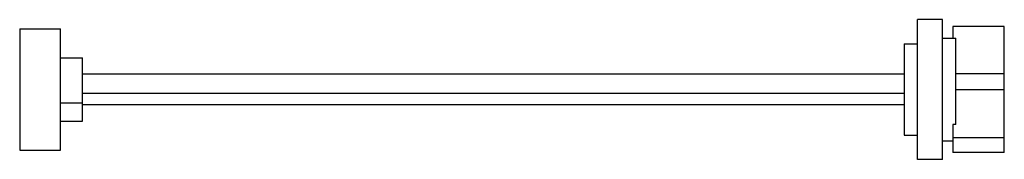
# Model space of a CAD drawing. Header units: millimetres. Extents: x 77 to 605, y 433 to 508.
import ezdxf

# ---------------------------------------------------------------- set-up
doc = ezdxf.new("R2010")
doc.units = ezdxf.units.MM
doc.header["$LTSCALE"] = 61.207612
doc.layers.get('0').update_dxf_attribs({"linetype": 'CONTINUOUS'})

msp = doc.modelspace()

# ---------------------------------------------------------------- linework, layer by layer
at = {"color": 7, "linetype": 'Continuous'}
for p, q in [((571.89, 508.14), (558.39, 508.14)), ((558.39, 433.14), (558.39, 508.14)), ((571.89, 433.14), (571.89, 508.14)), ((77.39, 503.14), (77.39, 438.14)), ((77.39, 503.14), (99.29, 503.14)), ((99.29, 438.14), (99.29, 503.14)), ((604.92, 504.46), (577.42, 504.46)), ((577.42, 504.46), (577.42, 498.14)), ((604.92, 436.85), (604.92, 504.46)), ((571.89, 498.14), (578.92, 498.14)), ((578.92, 451.93), (578.92, 498.14)), ((551.29, 495.24), (558.39, 495.24)), ((551.29, 495.24), (551.29, 446.04)), ((99.29, 487.63), (110.99, 487.63)), ((110.99, 453.65), (110.99, 487.63)), ((551.29, 478.88), (110.99, 478.88)), ((604.92, 479.06), (578.92, 479.06)), ((604.92, 470.55), (578.92, 470.55)), ((551.29, 468.49), (110.99, 468.49)), ((110.99, 463.38), (99.29, 463.38)), ((551.29, 462.49), (110.99, 462.49)), ((99.29, 453.65), (110.99, 453.65)), ((578.92, 451.93), (577.42, 451.93)), ((577.42, 451.93), (577.42, 436.85)), ((551.29, 446.04), (558.39, 446.04)), ((571.89, 443.14), (577.42, 443.14)), ((604.92, 444.69), (577.42, 444.69)), ((77.39, 438.14), (99.29, 438.14)), ((571.89, 433.14), (558.39, 433.14)), ((604.92, 436.85), (577.42, 436.85))]:
    msp.add_line(p, q, dxfattribs=at)

doc.saveas('drawing.dxf')
